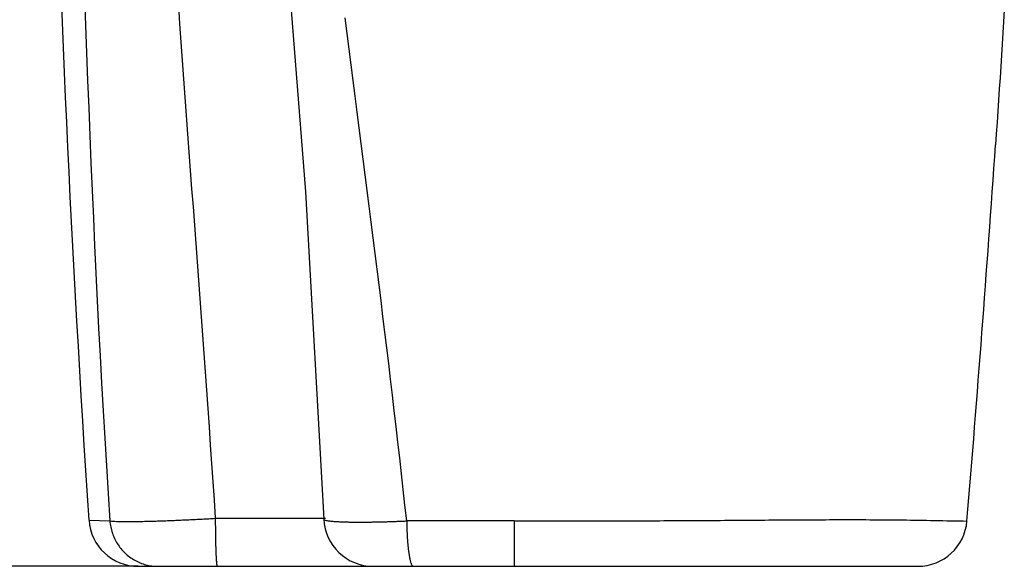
# Model space of a CAD drawing. Header units: millimetres. Extents: x 6 to 204, y 6 to 291.
# Tile 24 of 43: x 113 to 153, y 164 to 186. Entities that reach past the tile are written whole.
import ezdxf

# ---------------------------------------------------------------- set-up
doc = ezdxf.new("R2010")
doc.units = ezdxf.units.MM
doc.header["$LTSCALE"] = 19.36
doc.layers.get('0').update_dxf_attribs({"linetype": 'CONTINUOUS'})
doc.styles.get("Standard").update_dxf_attribs({"font": 'txt', "width": 0.8})
doc.dimstyles.new('DIMSTYLE_1', dxfattribs={"dimtxt": 2.5, "dimasz": 3, "dimexe": 2, "dimexo": 1.5, "dimtad": 1, "dimlfac": 1.5, "dimzin": 0, "dimdsep": 46, "dimtxsty": 'Standard', "dimblk": '_FILLED', "dimblk1": '_FILLED', "dimblk2": '_FILLED', "dimcen": 0.09, "dimadec": 0, "dimazin": 0, "dimtp": 0.01, "dimtm": 0.01, "dimtfac": 1, "dimtofl": 0, "dimtmove": 0, "dimatfit": 3, "dimldrblk": '_FILLED', "dimfxl": 0, "dimtolj": 1, "dimtzin": 0, "dimarcsym": 0})

# ---------------------------------------------------------------- blocks, each defined once
blk = doc.blocks.new('_FILLED')
at = {"color": 0, "linetype": 'ByBlock'}
blk.add_solid([(0, 0), (-1, 0.167), (-1, -0.167)], dxfattribs=at)
blk = doc.blocks.new('*D1')
at = {"color": 2, "linetype": 'Continuous', "transparency": 16777216}
for p, q in [((61.755, 198.69), (42.621, 198.69)), ((44.621, 198.69), (44.621, 181.274)), ((44.621, 163.857), (44.621, 181.274)), ((117.432, 163.857), (42.621, 163.857))]:
    blk.add_line(p, q, dxfattribs=at)
at = {"color": 2, "linetype": 'Continuous', "transparency": 16777216, "xscale": 3, "yscale": 3, "zscale": 3}
for p, rotation in [((44.621, 198.69), 90), ((44.621, 163.857), 270)]:
    blk.add_blockref('_FILLED', p, dxfattribs=dict(at, rotation=rotation))
at = {"color": 2, "linetype": 'Continuous', "transparency": 16777216, "insert": (41.496, 181.274), "char_height": 2.5, "width": 10, "attachment_point": 2, "rotation": 90, "line_spacing_factor": 0.9}
blk.add_mtext('52.25', dxfattribs=at)

msp = doc.modelspace()

# ---------------------------------------------------------------- linework, layer by layer
for p, q in [((123.2809, 191.2263), (124.2227, 179.0582)), ((114.3576, 185.9233), (114.317, 186.9337)), ((115.2623, 186.9348), (115.3012, 185.8165)), ((119.068, 186.6149), (119.1195, 185.8715)), ((152.6047, 186.4147), (152.5768, 185.9602)), ((114.3995, 184.9129), (114.3576, 185.9233)), ((125.9194, 185.4842), (125.8393, 186.1222)), ((152.5768, 185.9602), (152.5486, 185.5056)), ((115.3012, 185.8165), (115.3413, 184.6983)), ((119.1195, 185.8715), (119.1718, 185.1282)), ((119.1718, 185.1282), (119.2248, 184.3849)), ((126, 184.8462), (125.9194, 185.4842)), ((152.5486, 185.5056), (152.52, 185.0511)), ((114.4429, 183.9025), (114.3995, 184.9129)), ((126.081, 184.2083), (126, 184.8462)), ((152.52, 185.0511), (152.4911, 184.5966)), ((115.3413, 184.6983), (115.3828, 183.5802)), ((119.2248, 184.3849), (119.2783, 183.6417)), ((152.4911, 184.5966), (152.462, 184.1421)), ((126.1621, 183.5704), (126.081, 184.2083)), ((152.462, 184.1421), (152.4325, 183.6876)), ((114.4875, 182.8923), (114.4429, 183.9025)), ((115.3828, 183.5802), (115.4259, 182.4621)), ((119.2783, 183.6417), (119.3322, 182.8985)), ((126.2435, 182.9326), (126.1621, 183.5704)), ((152.4325, 183.6876), (152.4027, 183.2332)), ((152.4027, 183.2332), (152.3726, 182.7788)), ((114.5336, 181.8821), (114.4875, 182.8923)), ((119.3322, 182.8985), (119.3865, 182.1554)), ((126.325, 182.2947), (126.2435, 182.9326)), ((152.3726, 182.7788), (152.3423, 182.3243)), ((115.4259, 182.4621), (115.4706, 181.344)), ((152.3423, 182.3243), (152.3117, 181.87)), ((119.3865, 182.1554), (119.4412, 181.4122)), ((126.4066, 181.6569), (126.325, 182.2947)), ((114.581, 180.8719), (114.5336, 181.8821)), ((126.4882, 181.019), (126.4066, 181.6569)), ((152.3117, 181.87), (152.2808, 181.4156)), ((115.4706, 181.344), (115.5168, 180.226)), ((119.4412, 181.4122), (119.496, 180.6691)), ((152.2808, 181.4156), (152.2497, 180.9612)), ((114.6297, 179.8618), (114.581, 180.8719)), ((126.5698, 180.3812), (126.4882, 181.019)), ((119.496, 180.6691), (119.5511, 179.926)), ((126.6513, 179.7433), (126.5698, 180.3812)), ((115.5168, 180.226), (115.5647, 179.1081)), ((119.5511, 179.926), (119.6063, 179.1829)), ((114.6797, 178.8518), (114.6297, 179.8618)), ((126.7327, 179.1055), (126.6513, 179.7433)), ((119.6063, 179.1829), (119.6616, 178.4398)), ((114.731, 177.8419), (114.6797, 178.8518)), ((115.5647, 179.1081), (115.6144, 177.9902)), ((124.2227, 179.0582), (124.9719, 165.7718)), ((126.814, 178.4676), (126.7327, 179.1055)), ((119.6616, 178.4398), (119.717, 177.6967)), ((126.895, 177.8297), (126.814, 178.4676)), ((115.6144, 177.9902), (115.6657, 176.8725)), ((114.7836, 176.832), (114.731, 177.8419)), ((119.717, 177.6967), (119.7722, 176.9536)), ((126.9758, 177.1917), (126.895, 177.8297)), ((127.0563, 176.5537), (126.9758, 177.1917)), ((114.8374, 175.8222), (114.7836, 176.832)), ((115.6657, 176.8725), (115.7189, 175.7548)), ((119.7722, 176.9536), (119.8274, 176.2105)), ((127.1365, 175.9157), (127.0563, 176.5537)), ((119.8274, 176.2105), (119.8824, 175.4674)), ((127.2162, 175.2776), (127.1365, 175.9157)), ((114.8925, 174.8124), (114.8374, 175.8222)), ((115.7189, 175.7548), (115.7739, 174.6372)), ((119.8824, 175.4674), (119.9372, 174.7243)), ((127.2955, 174.6395), (127.2162, 175.2776)), ((114.9489, 173.8027), (114.8925, 174.8124)), ((119.9372, 174.7243), (119.9917, 173.9811)), ((115.7739, 174.6372), (115.8308, 173.5197)), ((127.3743, 174.0013), (127.2955, 174.6395)), ((119.9917, 173.9811), (120.0459, 173.2379)), ((127.4525, 173.363), (127.3743, 174.0013)), ((115.0064, 172.7931), (114.9489, 173.8027)), ((115.8308, 173.5197), (115.8896, 172.4023)), ((120.0459, 173.2379), (120.0998, 172.4947)), ((127.5302, 172.7247), (127.4525, 173.363)), ((115.0651, 171.7836), (115.0064, 172.7931)), ((127.6072, 172.0863), (127.5302, 172.7247)), ((115.8896, 172.4023), (115.9503, 171.285)), ((120.0998, 172.4947), (120.1534, 171.7515)), ((127.6836, 171.4478), (127.6072, 172.0863)), ((115.1249, 170.7741), (115.0651, 171.7836)), ((120.1534, 171.7515), (120.2066, 171.0083)), ((115.9503, 171.285), (116.0131, 170.1678)), ((127.7593, 170.8092), (127.6836, 171.4478)), ((115.1858, 169.7647), (115.1249, 170.7741)), ((120.2066, 171.0083), (120.2594, 170.265)), ((127.8343, 170.1706), (127.7593, 170.8092)), ((116.0131, 170.1678), (116.0779, 169.0508)), ((120.2594, 170.265), (120.3118, 169.5217)), ((127.9085, 169.5318), (127.8343, 170.1706)), ((115.2477, 168.7553), (115.1858, 169.7647)), ((120.3118, 169.5217), (120.3638, 168.7783)), ((127.9819, 168.893), (127.9085, 169.5318)), ((115.3107, 167.7461), (115.2477, 168.7553)), ((116.0779, 169.0508), (116.1448, 167.9339)), ((120.3638, 168.7783), (120.4153, 168.035)), ((128.0545, 168.2541), (127.9819, 168.893)), ((116.1448, 167.9339), (116.2138, 166.8171)), ((120.4153, 168.035), (120.4664, 167.2916)), ((128.1264, 167.6151), (128.0545, 168.2541)), ((115.3747, 166.7368), (115.3107, 167.7461)), ((128.1976, 166.976), (128.1264, 167.6151)), ((120.4664, 167.2916), (120.517, 166.5482)), ((115.4396, 165.7277), (115.3747, 166.7368)), ((116.2138, 166.8171), (116.285, 165.7004)), ((128.2681, 166.3368), (128.1976, 166.976)), ((120.517, 166.5482), (120.567, 165.8047)), ((128.3379, 165.6976), (128.2681, 166.3368)), ((115.4396, 165.7277), (116.285, 165.7004)), ((116.2852, 165.7001), (116.3517, 165.6926)), ((116.2852, 165.7001), (116.2908, 165.6392)), ((116.2908, 165.6392), (116.2983, 165.5784)), ((116.2983, 165.5784), (116.3076, 165.5178)), ((116.3517, 165.6926), (116.4185, 165.6875)), ((116.4185, 165.6875), (116.4854, 165.6839)), ((116.4854, 165.6839), (116.5523, 165.6811)), ((116.5523, 165.6811), (116.6192, 165.6789)), ((116.6192, 165.6789), (116.6862, 165.6772)), ((116.6862, 165.6772), (116.7531, 165.676)), ((116.7531, 165.676), (116.8201, 165.6751)), ((116.8201, 165.6751), (116.887, 165.6745)), ((116.887, 165.6745), (116.954, 165.6742)), ((116.954, 165.6742), (117.0209, 165.6742)), ((117.0209, 165.6742), (117.0879, 165.6743)), ((117.0879, 165.6743), (117.1548, 165.6747)), ((117.1548, 165.6747), (117.2218, 165.6753)), ((117.2218, 165.6753), (117.2888, 165.676)), ((117.2888, 165.676), (117.3557, 165.6769)), ((117.3557, 165.6769), (117.4227, 165.6778)), ((117.4227, 165.6778), (117.4896, 165.6789)), ((117.4896, 165.6789), (117.5566, 165.6802)), ((117.5566, 165.6802), (117.6235, 165.6815)), ((117.6235, 165.6815), (117.6905, 165.6829)), ((117.6905, 165.6829), (117.7574, 165.6844)), ((117.7574, 165.6844), (117.8243, 165.686)), ((117.8243, 165.686), (117.8913, 165.6877)), ((117.8913, 165.6877), (117.9582, 165.6895)), ((117.9582, 165.6895), (118.0252, 165.6914)), ((118.0252, 165.6914), (118.0921, 165.6933)), ((118.0921, 165.6933), (118.159, 165.6953)), ((118.159, 165.6953), (118.2259, 165.6974)), ((118.2259, 165.6974), (118.2929, 165.6996)), ((118.2929, 165.6996), (118.3598, 165.7018)), ((118.3598, 165.7018), (118.4267, 165.7041)), ((118.4267, 165.7041), (118.4936, 165.7065)), ((118.4936, 165.7065), (118.5605, 165.7089)), ((118.5605, 165.7089), (118.6275, 165.7114)), ((118.6275, 165.7114), (118.6944, 165.714)), ((118.6944, 165.714), (118.7613, 165.7166)), ((118.7613, 165.7166), (118.8282, 165.7193)), ((118.8282, 165.7193), (118.8951, 165.722)), ((118.8951, 165.722), (118.962, 165.7248)), ((118.962, 165.7248), (119.0289, 165.7276)), ((119.0289, 165.7276), (119.0958, 165.7305)), ((119.0958, 165.7305), (119.1627, 165.7334)), ((119.1627, 165.7334), (119.2296, 165.7364)), ((119.2296, 165.7364), (119.2965, 165.7394)), ((119.2965, 165.7394), (119.3634, 165.7425)), ((119.3634, 165.7425), (119.4303, 165.7456)), ((119.4303, 165.7456), (119.4971, 165.7487)), ((119.4971, 165.7487), (119.564, 165.7519)), ((119.564, 165.7519), (119.6309, 165.7551)), ((119.6309, 165.7551), (119.6978, 165.7584)), ((119.6978, 165.7584), (119.7647, 165.7617)), ((119.7647, 165.7617), (119.8315, 165.7651)), ((119.8315, 165.7651), (119.8984, 165.7685)), ((119.8984, 165.7685), (119.9653, 165.7719)), ((119.9653, 165.7719), (120.0322, 165.7754)), ((120.0322, 165.7754), (120.099, 165.7789)), ((120.099, 165.7789), (120.1659, 165.7825)), ((120.1659, 165.7825), (120.2327, 165.7861)), ((120.2327, 165.7861), (120.2996, 165.7897)), ((120.2996, 165.7897), (120.3665, 165.7934)), ((120.3665, 165.7934), (120.4333, 165.7971)), ((120.4333, 165.7971), (120.5002, 165.8009)), ((120.5002, 165.8009), (120.567, 165.8047)), ((120.567, 165.8047), (124.9701, 165.8047)), ((120.567, 165.8047), (120.567, 165.7859)), ((120.567, 165.7859), (120.5671, 165.7671)), ((120.5671, 165.7671), (120.5671, 165.7484)), ((120.5671, 165.7484), (120.5672, 165.7296)), ((120.5672, 165.7296), (120.5672, 165.7108)), ((120.5672, 165.7108), (120.5673, 165.692)), ((120.5673, 165.692), (120.5673, 165.6732)), ((120.5673, 165.6732), (120.5674, 165.6545)), ((120.5674, 165.6545), (120.5675, 165.6357)), ((120.5675, 165.6357), (120.5675, 165.6169)), ((120.5675, 165.6169), (120.5676, 165.5981)), ((120.5676, 165.5981), (120.5677, 165.5793)), ((120.5677, 165.5793), (120.5678, 165.5606)), ((120.5678, 165.5606), (120.5679, 165.5418)), ((120.5679, 165.5418), (120.5681, 165.523)), ((120.5681, 165.523), (120.5682, 165.5042)), ((124.972, 165.7717), (124.9985, 165.7438)), ((124.9985, 165.7438), (125.0342, 165.7304)), ((125.0054, 165.8047), (125.0354, 165.8047)), ((125.0342, 165.7304), (125.0709, 165.7211)), ((125.0709, 165.7211), (125.1084, 165.7132)), ((125.1084, 165.7132), (125.1465, 165.7065)), ((125.1465, 165.7065), (125.1849, 165.7008)), ((125.1849, 165.7008), (125.2234, 165.6958)), ((125.2234, 165.6958), (125.2618, 165.6914)), ((125.2618, 165.6914), (125.3002, 165.6874)), ((125.3002, 165.6874), (125.3386, 165.6838)), ((125.3386, 165.6838), (125.3769, 165.6806)), ((125.3769, 165.6806), (125.4152, 165.6778)), ((125.4152, 165.6778), (125.4535, 165.6752)), ((125.4535, 165.6752), (125.4918, 165.6728)), ((125.4918, 165.6728), (125.5301, 165.6706)), ((125.5301, 165.6706), (125.5685, 165.6686)), ((125.5685, 165.6686), (125.6069, 165.6668)), ((125.6069, 165.6668), (125.6453, 165.665)), ((125.6453, 165.665), (125.6837, 165.6634)), ((125.6837, 165.6634), (125.7222, 165.6619)), ((125.7222, 165.6619), (125.7607, 165.6606)), ((125.7607, 165.6606), (125.7991, 165.6593)), ((125.7991, 165.6593), (125.8376, 165.6582)), ((125.8376, 165.6582), (125.8761, 165.6571)), ((125.8761, 165.6571), (125.9146, 165.6562)), ((125.9146, 165.6562), (125.9531, 165.6553)), ((125.9531, 165.6553), (125.9916, 165.6546)), ((125.9916, 165.6546), (126.0301, 165.6539)), ((126.0301, 165.6539), (126.0686, 165.6532)), ((126.0686, 165.6532), (126.107, 165.6527)), ((126.107, 165.6527), (126.1455, 165.6522)), ((126.1455, 165.6522), (126.184, 165.6519)), ((126.184, 165.6519), (126.2225, 165.6515)), ((126.2225, 165.6515), (126.2609, 165.6513)), ((126.2609, 165.6513), (126.2994, 165.6511)), ((126.2994, 165.6511), (126.3379, 165.6509)), ((126.3379, 165.6509), (126.3763, 165.6508)), ((126.3763, 165.6508), (126.4148, 165.6508)), ((126.4148, 165.6508), (126.4533, 165.6508)), ((126.4533, 165.6508), (126.4917, 165.6509)), ((126.4917, 165.6509), (126.5302, 165.651)), ((126.5302, 165.651), (126.5687, 165.6512)), ((126.5687, 165.6512), (126.6072, 165.6514)), ((126.6072, 165.6514), (126.6456, 165.6517)), ((126.6456, 165.6517), (126.6841, 165.652)), ((126.6841, 165.652), (126.7226, 165.6523)), ((126.7226, 165.6523), (126.7611, 165.6527)), ((126.7611, 165.6527), (126.7995, 165.6531)), ((126.7995, 165.6531), (126.838, 165.6536)), ((126.838, 165.6536), (126.8765, 165.6541)), ((126.8765, 165.6541), (126.915, 165.6546)), ((126.915, 165.6546), (126.9534, 165.6552)), ((126.9534, 165.6552), (126.9919, 165.6559)), ((126.9919, 165.6559), (127.0304, 165.6565)), ((127.0304, 165.6565), (127.0689, 165.6572)), ((127.0689, 165.6572), (127.1073, 165.6579)), ((127.1073, 165.6579), (127.1458, 165.6587)), ((127.1458, 165.6587), (127.1843, 165.6595)), ((127.1843, 165.6595), (127.2227, 165.6603)), ((127.2227, 165.6603), (127.2612, 165.6612)), ((127.2612, 165.6612), (127.2997, 165.6621)), ((127.2997, 165.6621), (127.3381, 165.663)), ((127.3381, 165.663), (127.3766, 165.664)), ((127.3766, 165.664), (127.4151, 165.665)), ((127.4151, 165.665), (127.4535, 165.666)), ((127.4535, 165.666), (127.492, 165.6671)), ((127.492, 165.6671), (127.5304, 165.6682)), ((127.5304, 165.6682), (127.5689, 165.6693)), ((127.5689, 165.6693), (127.6074, 165.6705)), ((127.6074, 165.6705), (127.6458, 165.6716)), ((127.6458, 165.6716), (127.6843, 165.6728)), ((127.6843, 165.6728), (127.7227, 165.6741)), ((127.7227, 165.6741), (127.7612, 165.6754)), ((127.7612, 165.6754), (127.7996, 165.6766)), ((127.7996, 165.6766), (127.8381, 165.678)), ((127.8381, 165.678), (127.8765, 165.6793)), ((127.8765, 165.6793), (127.915, 165.6807)), ((127.915, 165.6807), (127.9534, 165.6821)), ((127.9534, 165.6821), (127.9919, 165.6835)), ((127.9919, 165.6835), (128.0303, 165.685)), ((128.0303, 165.685), (128.0688, 165.6864)), ((128.0688, 165.6864), (128.1072, 165.6879)), ((128.1072, 165.6879), (128.1457, 165.6895)), ((128.1457, 165.6895), (128.1841, 165.691)), ((128.1841, 165.691), (128.2226, 165.6926)), ((128.2226, 165.6926), (128.261, 165.6942)), ((128.261, 165.6942), (128.2995, 165.6958)), ((128.2995, 165.6958), (128.3379, 165.6975)), ((128.3379, 165.6976), (128.3382, 165.6713)), ((128.3382, 165.6713), (128.3385, 165.645)), ((128.3385, 165.645), (128.339, 165.6188)), ((128.339, 165.6188), (128.3394, 165.5925)), ((128.3394, 165.5925), (128.3399, 165.5662)), ((128.3399, 165.5662), (128.3405, 165.54)), ((128.3405, 165.54), (128.3411, 165.5137)), ((132.708, 165.6998), (132.8721, 165.6998)), ((132.7083, 165.6998), (132.7086, 163.857)), ((132.8721, 165.6998), (133.0362, 165.6998)), ((133.0362, 165.6998), (133.2004, 165.6998)), ((133.2004, 165.6998), (133.3645, 165.6999)), ((133.3645, 165.6999), (133.5286, 165.6999)), ((133.5286, 165.6999), (133.6927, 165.6999)), ((133.6927, 165.6999), (133.8568, 165.7)), ((133.8568, 165.7), (134.021, 165.7)), ((134.021, 165.7), (134.1851, 165.7001)), ((134.1851, 165.7001), (134.3492, 165.7002)), ((134.3492, 165.7002), (134.5133, 165.7003)), ((134.5133, 165.7003), (134.6774, 165.7004)), ((134.6774, 165.7004), (134.8416, 165.7005)), ((134.8416, 165.7005), (135.0057, 165.7007)), ((135.0057, 165.7007), (135.1698, 165.7008)), ((135.1698, 165.7008), (135.3339, 165.701)), ((135.3339, 165.701), (135.498, 165.7012)), ((135.498, 165.7012), (135.6622, 165.7014)), ((135.6622, 165.7014), (135.8263, 165.7016)), ((135.8263, 165.7016), (135.9904, 165.7019)), ((135.9904, 165.7019), (136.1545, 165.7021)), ((136.1545, 165.7021), (136.3187, 165.7024)), ((136.3187, 165.7024), (136.4828, 165.7027)), ((136.4828, 165.7027), (136.6469, 165.7031)), ((136.6469, 165.7031), (136.811, 165.7034)), ((136.811, 165.7034), (136.9751, 165.7038)), ((136.9751, 165.7038), (137.1393, 165.7042)), ((137.1393, 165.7042), (137.3034, 165.7046)), ((137.3034, 165.7046), (137.4675, 165.7051)), ((137.4675, 165.7051), (137.6316, 165.7055)), ((137.6316, 165.7055), (137.7958, 165.7061)), ((137.7958, 165.7061), (137.9599, 165.7066)), ((137.9599, 165.7066), (138.124, 165.7071)), ((138.124, 165.7071), (138.2881, 165.7077)), ((138.2881, 165.7077), (138.4522, 165.7083)), ((138.4522, 165.7083), (138.6164, 165.709)), ((138.6164, 165.709), (138.7805, 165.7096)), ((138.7805, 165.7096), (138.9446, 165.7103)), ((138.9446, 165.7103), (139.1087, 165.711)), ((139.1087, 165.711), (139.2728, 165.7118)), ((139.2728, 165.7118), (139.437, 165.7125)), ((139.437, 165.7125), (139.6011, 165.7134)), ((139.6011, 165.7134), (139.7652, 165.7142)), ((139.7652, 165.7142), (139.9293, 165.715)), ((139.9293, 165.715), (140.0934, 165.7159)), ((140.0934, 165.7159), (140.2576, 165.7169)), ((140.2576, 165.7169), (140.4217, 165.7178)), ((140.4217, 165.7178), (140.5858, 165.7188)), ((140.5858, 165.7188), (140.7499, 165.7198)), ((140.7499, 165.7198), (140.914, 165.7209)), ((140.914, 165.7209), (141.0781, 165.7219)), ((141.0781, 165.7219), (141.2422, 165.723)), ((141.2422, 165.723), (141.4064, 165.7242)), ((141.4064, 165.7242), (141.5705, 165.7253)), ((141.5705, 165.7253), (141.7346, 165.7265)), ((141.7346, 165.7265), (141.8987, 165.7277)), ((141.8987, 165.7277), (142.0628, 165.729)), ((142.0628, 165.729), (142.2269, 165.7302)), ((142.2269, 165.7302), (142.391, 165.7314)), ((142.391, 165.7314), (142.5551, 165.7327)), ((142.5551, 165.7327), (142.7192, 165.7339)), ((142.7192, 165.7339), (142.8834, 165.7351)), ((142.8834, 165.7351), (143.0475, 165.7363)), ((143.0475, 165.7363), (143.2116, 165.7375)), ((143.2116, 165.7375), (143.3757, 165.7387)), ((143.3757, 165.7387), (143.5398, 165.7399)), ((143.5398, 165.7399), (143.7039, 165.741)), ((143.7039, 165.741), (143.8681, 165.7421)), ((143.8681, 165.7421), (144.0322, 165.7431)), ((144.0322, 165.7431), (144.1963, 165.7441)), ((144.1963, 165.7441), (144.3604, 165.7451)), ((144.3604, 165.7451), (144.5245, 165.746)), ((144.5245, 165.746), (144.6887, 165.7468)), ((144.6887, 165.7468), (144.8528, 165.7476)), ((144.8528, 165.7476), (145.0169, 165.7483)), ((145.0169, 165.7483), (145.1811, 165.749)), ((145.1811, 165.749), (145.3452, 165.7496)), ((145.3452, 165.7496), (145.5094, 165.7501)), ((145.5094, 165.7501), (145.6735, 165.7505)), ((145.6735, 165.7505), (145.8376, 165.7508)), ((145.8376, 165.7508), (146.0018, 165.751)), ((146.0018, 165.751), (146.1659, 165.7511)), ((146.1659, 165.7511), (146.3301, 165.7511)), ((146.3301, 165.7511), (146.4942, 165.751)), ((146.4942, 165.751), (146.6583, 165.7508)), ((146.6583, 165.7508), (146.8225, 165.7504)), ((146.8225, 165.7504), (146.9866, 165.7499)), ((146.9866, 165.7499), (147.1507, 165.7493)), ((147.1507, 165.7493), (147.3148, 165.7485)), ((147.3148, 165.7485), (147.4789, 165.7475)), ((147.4789, 165.7475), (147.643, 165.7464)), ((147.643, 165.7464), (147.8071, 165.7451)), ((147.8071, 165.7451), (147.9712, 165.7437)), ((147.9712, 165.7437), (148.1352, 165.742)), ((148.1352, 165.742), (148.2993, 165.7402)), ((148.2993, 165.7402), (148.4633, 165.7383)), ((148.4633, 165.7383), (148.6274, 165.7361)), ((148.6274, 165.7361), (148.7915, 165.7338)), ((148.7915, 165.7338), (148.9557, 165.7313)), ((148.9557, 165.7313), (149.12, 165.7287)), ((149.12, 165.7287), (149.2842, 165.726)), ((149.2842, 165.726), (149.4484, 165.7231)), ((149.4484, 165.7231), (149.6124, 165.7201)), ((149.6124, 165.7201), (149.7762, 165.717)), ((149.7762, 165.717), (149.9398, 165.7137)), ((149.9398, 165.7137), (150.1038, 165.7104)), ((150.1038, 165.7104), (150.2689, 165.7072)), ((150.2689, 165.7072), (150.4342, 165.7039)), ((150.4342, 165.7039), (150.5961, 165.7006)), ((150.5961, 165.7006), (150.7579, 165.6975)), ((150.7579, 165.6975), (150.9315, 165.6956)), ((150.9315, 165.6956), (151.089, 165.6945)), ((116.3076, 165.5178), (116.3187, 165.4574)), ((116.3187, 165.4574), (116.3317, 165.3973)), ((116.3317, 165.3973), (116.3465, 165.3376)), ((116.3465, 165.3376), (116.363, 165.2783)), ((116.363, 165.2783), (116.3814, 165.2196)), ((116.3814, 165.2196), (116.4015, 165.1614)), ((116.4015, 165.1614), (116.4233, 165.1038)), ((120.5682, 165.5042), (120.5683, 165.4855)), ((120.5683, 165.4855), (120.5685, 165.4667)), ((120.5685, 165.4667), (120.5686, 165.4479)), ((120.5686, 165.4479), (120.5688, 165.4291)), ((120.5688, 165.4291), (120.5689, 165.4103)), ((120.5689, 165.4103), (120.5691, 165.3916)), ((120.5691, 165.3916), (120.5693, 165.3728)), ((120.5693, 165.3728), (120.5694, 165.354)), ((120.5694, 165.354), (120.5696, 165.3352)), ((120.5696, 165.3352), (120.5698, 165.3165)), ((120.5698, 165.3165), (120.57, 165.2977)), ((120.57, 165.2977), (120.5702, 165.2789)), ((120.5702, 165.2789), (120.5704, 165.2601)), ((120.5704, 165.2601), (120.5707, 165.2413)), ((120.5707, 165.2413), (120.5709, 165.2226)), ((120.5709, 165.2226), (120.5711, 165.2038)), ((120.5711, 165.2038), (120.5714, 165.185)), ((120.5714, 165.185), (120.5717, 165.1662)), ((120.5717, 165.1662), (120.5719, 165.1475)), ((120.5719, 165.1475), (120.5722, 165.1287)), ((120.5722, 165.1287), (120.5725, 165.1099)), ((128.3411, 165.5137), (128.3417, 165.4874)), ((128.3417, 165.4874), (128.3424, 165.4612)), ((128.3424, 165.4612), (128.3432, 165.4349)), ((128.3432, 165.4349), (128.344, 165.4086)), ((128.344, 165.4086), (128.3448, 165.3824)), ((128.3448, 165.3824), (128.3457, 165.3561)), ((128.3457, 165.3561), (128.3467, 165.3299)), ((128.3467, 165.3299), (128.3477, 165.3036)), ((128.3477, 165.3036), (128.3488, 165.2774)), ((128.3488, 165.2774), (128.3499, 165.2511)), ((128.3499, 165.2511), (128.351, 165.2249)), ((128.351, 165.2249), (128.3523, 165.1986)), ((128.3523, 165.1986), (128.3535, 165.1724)), ((128.3535, 165.1724), (128.3549, 165.1461)), ((128.3549, 165.1461), (128.3563, 165.1199)), ((116.4233, 165.1038), (116.4469, 165.0469)), ((116.4469, 165.0469), (116.4723, 164.9908)), ((116.4723, 164.9908), (116.4993, 164.9355)), ((116.4993, 164.9355), (116.528, 164.8811)), ((116.528, 164.8811), (116.5584, 164.8276)), ((116.5584, 164.8276), (116.5904, 164.7751)), ((116.5904, 164.7751), (116.6239, 164.7236)), ((116.6239, 164.7236), (116.6591, 164.6731)), ((120.5725, 165.1099), (120.5728, 165.0911)), ((120.5728, 165.0911), (120.5731, 165.0724)), ((120.5731, 165.0724), (120.5734, 165.0536)), ((120.5734, 165.0536), (120.5737, 165.0348)), ((120.5737, 165.0348), (120.574, 165.016)), ((120.574, 165.016), (120.5743, 164.9972)), ((120.5743, 164.9972), (120.5747, 164.9785)), ((120.5747, 164.9785), (120.575, 164.9597)), ((120.575, 164.9597), (120.5754, 164.9409)), ((120.5754, 164.9409), (120.5758, 164.9221)), ((120.5758, 164.9221), (120.5761, 164.9034)), ((120.5761, 164.9034), (120.5765, 164.8846)), ((120.5765, 164.8846), (120.5769, 164.8658)), ((120.5769, 164.8658), (120.5773, 164.847)), ((120.5773, 164.847), (120.5778, 164.8283)), ((120.5778, 164.8283), (120.5782, 164.8095)), ((120.5782, 164.8095), (120.5786, 164.7907)), ((120.5786, 164.7907), (120.5791, 164.7719)), ((120.5791, 164.7719), (120.5796, 164.7532)), ((120.5796, 164.7532), (120.58, 164.7344)), ((120.58, 164.7344), (120.5805, 164.7156)), ((128.3563, 165.1199), (128.3577, 165.0937)), ((128.3577, 165.0937), (128.3592, 165.0674)), ((128.3592, 165.0674), (128.3607, 165.0412)), ((128.3607, 165.0412), (128.3624, 165.015)), ((128.3624, 165.015), (128.364, 164.9888)), ((128.364, 164.9888), (128.3657, 164.9625)), ((128.3657, 164.9625), (128.3675, 164.9363)), ((128.3675, 164.9363), (128.3694, 164.9101)), ((128.3694, 164.9101), (128.3713, 164.8839)), ((128.3713, 164.8839), (128.3733, 164.8577)), ((128.3733, 164.8577), (128.3753, 164.8315)), ((128.3753, 164.8315), (128.3774, 164.8053)), ((128.3774, 164.8053), (128.3797, 164.7791)), ((128.3797, 164.7791), (128.3819, 164.7529)), ((128.3819, 164.7529), (128.3843, 164.7268)), ((128.3843, 164.7268), (128.3868, 164.7006)), ((116.6591, 164.6731), (116.6957, 164.6238)), ((116.6957, 164.6238), (116.7339, 164.5756)), ((116.7339, 164.5756), (116.7735, 164.5286)), ((116.7735, 164.5286), (116.8145, 164.4829)), ((116.8145, 164.4829), (116.8569, 164.4384)), ((116.8569, 164.4384), (116.9007, 164.3953)), ((116.9007, 164.3953), (116.9458, 164.3536)), ((116.9458, 164.3536), (116.9922, 164.3133)), ((120.5805, 164.7156), (120.581, 164.6969)), ((120.581, 164.6969), (120.5815, 164.6781)), ((120.5815, 164.6781), (120.5821, 164.6593)), ((120.5821, 164.6593), (120.5826, 164.6406)), ((120.5826, 164.6406), (120.5831, 164.6218)), ((120.5831, 164.6218), (120.5837, 164.603)), ((120.5837, 164.603), (120.5843, 164.5842)), ((120.5843, 164.5842), (120.5849, 164.5655)), ((120.5849, 164.5655), (120.5855, 164.5467)), ((120.5855, 164.5467), (120.5861, 164.5279)), ((120.5861, 164.5279), (120.5867, 164.5092)), ((120.5867, 164.5092), (120.5874, 164.4904)), ((120.5874, 164.4904), (120.5881, 164.4716)), ((120.5881, 164.4716), (120.5888, 164.4529)), ((120.5888, 164.4529), (120.5895, 164.4341)), ((120.5895, 164.4341), (120.5902, 164.4153)), ((120.5902, 164.4153), (120.5909, 164.3966)), ((120.5909, 164.3966), (120.5917, 164.3778)), ((120.5917, 164.3778), (120.5925, 164.359)), ((120.5925, 164.359), (120.5933, 164.3403)), ((120.5933, 164.3403), (120.5941, 164.3215)), ((120.5941, 164.3215), (120.595, 164.3027)), ((128.3868, 164.7006), (128.3894, 164.6744)), ((128.3894, 164.6744), (128.392, 164.6483)), ((128.392, 164.6483), (128.3948, 164.6222)), ((128.3948, 164.6222), (128.3976, 164.5961)), ((128.3976, 164.5961), (128.4006, 164.57)), ((128.4006, 164.57), (128.4037, 164.5439)), ((128.4037, 164.5439), (128.4069, 164.5178)), ((128.4069, 164.5178), (128.4102, 164.4917)), ((128.4102, 164.4917), (128.4136, 164.4657)), ((128.4136, 164.4657), (128.4171, 164.4396)), ((128.4171, 164.4396), (128.4208, 164.4136)), ((128.4208, 164.4136), (128.4246, 164.3876)), ((128.4246, 164.3876), (128.4285, 164.3616)), ((128.4285, 164.3616), (128.4326, 164.3356)), ((128.4326, 164.3356), (128.4369, 164.3097)), ((116.9922, 164.3133), (117.0399, 164.2745)), ((117.0399, 164.2745), (117.0887, 164.2372)), ((117.0887, 164.2372), (117.1387, 164.2014)), ((117.1387, 164.2014), (117.1898, 164.1672)), ((117.1898, 164.1672), (117.2419, 164.1346)), ((117.2419, 164.1346), (117.295, 164.1037)), ((117.295, 164.1037), (117.3492, 164.0744)), ((117.3492, 164.0744), (117.4042, 164.0469)), ((117.4042, 164.0469), (117.46, 164.0212)), ((117.46, 164.0212), (117.5168, 163.9972)), ((117.5168, 163.9972), (117.5742, 163.9751)), ((117.5742, 163.9751), (117.6324, 163.9548)), ((117.6324, 163.9548), (117.6912, 163.9364)), ((117.6912, 163.9364), (117.7506, 163.9199)), ((120.595, 164.3027), (120.5959, 164.284)), ((120.5959, 164.284), (120.5968, 164.2652)), ((120.5968, 164.2652), (120.5978, 164.2465)), ((120.5978, 164.2465), (120.5987, 164.2277)), ((120.5987, 164.2277), (120.5998, 164.209)), ((120.5998, 164.209), (120.6008, 164.1902)), ((120.6008, 164.1902), (120.6019, 164.1715)), ((120.6019, 164.1715), (120.603, 164.1528)), ((120.603, 164.1528), (120.6042, 164.134)), ((120.6042, 164.134), (120.6054, 164.1153)), ((120.6054, 164.1153), (120.6067, 164.0965)), ((120.6067, 164.0965), (120.6081, 164.0778)), ((120.6081, 164.0778), (120.6095, 164.059)), ((120.6095, 164.059), (120.611, 164.0403)), ((120.611, 164.0403), (120.6126, 164.0216)), ((120.6126, 164.0216), (120.6142, 164.0029)), ((120.6142, 164.0029), (120.616, 163.9844)), ((120.616, 163.9844), (120.618, 163.9658)), ((120.618, 163.9658), (120.6202, 163.947)), ((120.6202, 163.947), (120.6226, 163.928)), ((120.6226, 163.928), (120.6255, 163.9092)), ((128.4369, 164.3097), (128.4413, 164.2838)), ((128.4413, 164.2838), (128.4459, 164.2579)), ((128.4459, 164.2579), (128.4507, 164.2321)), ((128.4507, 164.2321), (128.4557, 164.2063)), ((128.4557, 164.2063), (128.4609, 164.1806)), ((128.4609, 164.1806), (128.4663, 164.1549)), ((128.4663, 164.1549), (128.472, 164.1293)), ((128.472, 164.1293), (128.4781, 164.1037)), ((128.4781, 164.1037), (128.4846, 164.0783)), ((128.4846, 164.0783), (128.4915, 164.053)), ((128.4915, 164.053), (128.4991, 164.0278)), ((128.4991, 164.0278), (128.5073, 164.0027)), ((128.5073, 164.0027), (128.5162, 163.9778)), ((128.5162, 163.9778), (128.5259, 163.9533)), ((128.5259, 163.9533), (128.5366, 163.9296)), ((128.5366, 163.9296), (128.5488, 163.9068)), ((117.4354, 163.857), (149.0956, 163.857)), ((117.7506, 163.9199), (117.8104, 163.9053)), ((117.8104, 163.9053), (117.8707, 163.8926)), ((117.8707, 163.8926), (117.9313, 163.8818)), ((117.9313, 163.8818), (117.9921, 163.8729)), ((117.9921, 163.8729), (118.0532, 163.866)), ((118.0532, 163.866), (118.1143, 163.861)), ((118.1143, 163.861), (118.1755, 163.858)), ((118.1755, 163.858), (118.2367, 163.857)), ((120.6255, 163.9092), (120.6286, 163.8914)), ((120.6286, 163.8914), (120.633, 163.8738)), ((120.633, 163.8738), (120.6426, 163.857)), ((128.5488, 163.9068), (128.5646, 163.8844)), ((128.5646, 163.8844), (128.5849, 163.8652)), ((128.5849, 163.8652), (128.6093, 163.857))]:
    msp.add_line(p, q)
for centre, radius, start, end in [((-977.4398, 259.1678), 1132.3933, 355.2651361, 356.039824), ((117.4354, 165.857), 2, 183.70796, 270), ((126.9701, 165.857), 2, 182.44446, 270), ((131.1795, -1107.6635), 1273.3643, 89.9312235, 90.1278593), ((149.0956, 165.857), 2, 269.99998, 355.33811)]:
    msp.add_arc(centre, radius, start, end)

# ---------------------------------------------------------------- dimensions: what is measured, and where the dimension line sits
at = {"color": 2, "linetype": 'Continuous'}
dim = msp.add_linear_dim(base=(44.6213, 163.857), p1=(63.255, 198.6904), p2=(118.932, 163.857), angle=270, dimstyle='DIMSTYLE_1', dxfattribs=at)
dim.commit()
dim.dimension.update_dxf_attribs({"geometry": '*D1', "text_midpoint": (44.6213, 181.3362), "dimtype": 160})

doc.saveas('drawing.dxf')
